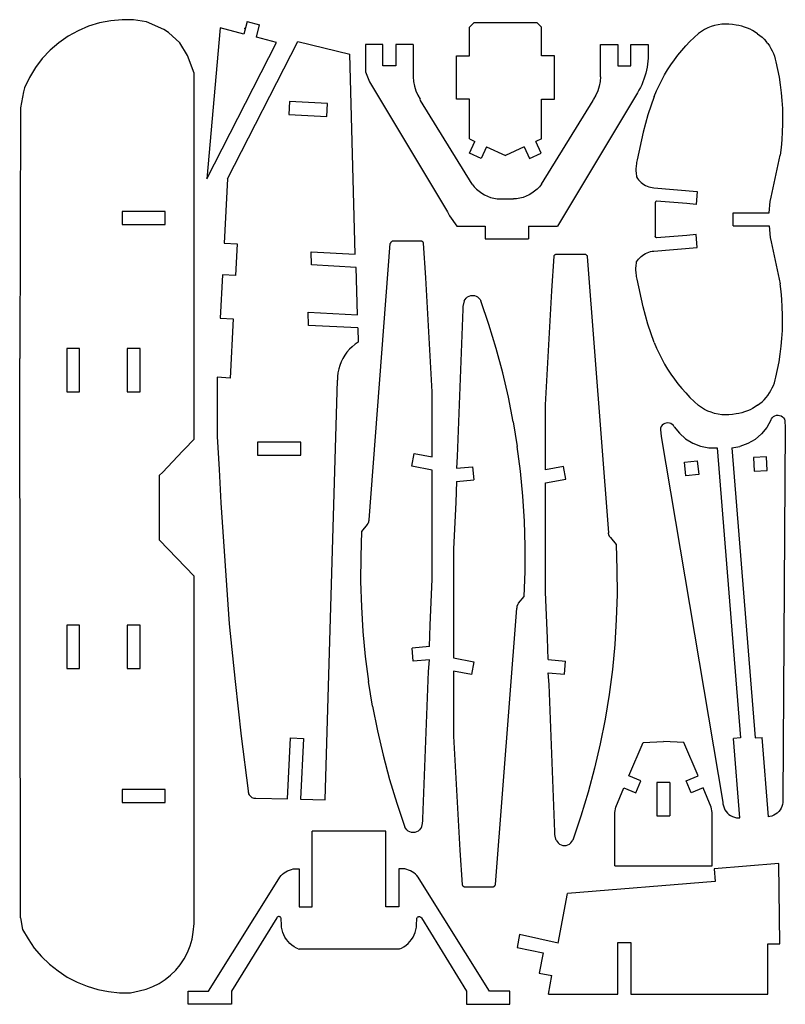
# Model space of a CAD drawing. Extents: x -201 to 201, y -128 to 128.
# Tile 2 of 2: x 2 to 201, y -128 to 128. Entities that reach past the tile are written whole.
import ezdxf

# ---------------------------------------------------------------- set-up
doc = ezdxf.new("R2010")
doc.units = 0
doc.header["$MEASUREMENT"] = 0
doc.layers.get('0').update_dxf_attribs({"linetype": 'CONTINUOUS'})

msp = doc.modelspace()

# ---------------------------------------------------------------- linework, layer by layer
for p, q in [((28.38, 128.08), (25.42, 127.81)), ((31.35, 128.04), (28.38, 128.08)), ((19.67, 126.37), (16.93, 125.21)), ((22.51, 127.24), (19.67, 126.37)), ((25.42, 127.81), (22.51, 127.24)), ((34.71, 127.5), (31.35, 128.04)), ((39.26, 125.49), (34.71, 127.5)), ((53.85, 125.98), (50.44, 86.71)), ((60.08, 124.35), (53.85, 125.98)), ((60.88, 127.63), (60.08, 124.35)), ((60.23, 125.79), (60.11, 125.79)), ((60.88, 127.63), (64.14, 126.77)), ((63.35, 123.49), (64.14, 126.77)), ((118.73, 126.16), (119.85, 127.29)), ((118.73, 118.66), (118.73, 126.16)), ((136.35, 127.29), (119.85, 127.29)), ((137.47, 126.16), (136.35, 127.29)), ((137.47, 118.66), (137.47, 126.16)), ((179.92, 125.52), (179.1, 125.04)), ((180.76, 125.93), (179.92, 125.52)), ((181.64, 126.27), (180.76, 125.93)), ((182.54, 126.55), (181.64, 126.27)), ((183.46, 126.75), (182.54, 126.55)), ((184.39, 126.88), (183.46, 126.75)), ((185.33, 126.94), (184.39, 126.88)), ((186.27, 126.93), (185.33, 126.94)), ((187.2, 126.84), (186.27, 126.93)), ((188.13, 126.68), (187.2, 126.84)), ((188.88, 126.55), (188.13, 126.68)), ((189.62, 126.37), (188.88, 126.55)), ((190.34, 126.15), (189.62, 126.37)), ((191.06, 125.89), (190.34, 126.15)), ((191.75, 125.59), (191.06, 125.89)), ((192.43, 125.24), (191.75, 125.59)), ((14.33, 123.77), (11.89, 122.07)), ((16.93, 125.21), (14.33, 123.77)), ((40.41, 124.75), (39.26, 125.49)), ((43.35, 122.04), (40.41, 124.75)), ((68.58, 122.12), (63.35, 123.49)), ((176.07, 122.37), (177.18, 123.46)), ((177.18, 123.46), (178.33, 124.51)), ((179.1, 125.04), (178.33, 124.51)), ((193.09, 124.86), (192.43, 125.24)), ((193.72, 124.44), (193.09, 124.86)), ((193.72, 124.44), (194.32, 123.99)), ((194.32, 123.99), (194.88, 123.51)), ((194.88, 123.51), (195.41, 122.99)), ((195.41, 122.99), (195.91, 122.43)), ((11.89, 122.07), (9.64, 120.13)), ((45.38, 118.78), (43.35, 122.04)), ((50.44, 86.71), (68.58, 122.12)), ((55.81, 86.71), (74.1, 122.41)), ((74.1, 122.41), (87.64, 119.13)), ((74.1, 122.41), (74.1, 122.41)), ((96.23, 121.66), (91.73, 121.66)), ((91.73, 121.66), (91.73, 114.54)), ((96.23, 116.04), (96.23, 121.66)), ((99.6, 121.66), (99.6, 116.04)), ((104.1, 121.66), (99.6, 121.66)), ((104.1, 121.66), (104.1, 113.2)), ((152.85, 121.66), (157.35, 121.66)), ((152.85, 113.2), (152.85, 121.66)), ((157.35, 121.66), (157.35, 116.04)), ((160.73, 116.04), (160.73, 121.66)), ((160.73, 121.66), (165.23, 121.66)), ((165.23, 121.66), (165.23, 118.1)), ((173.98, 120.08), (175.01, 121.24)), ((175.01, 121.24), (176.07, 122.37)), ((196.38, 121.85), (195.91, 122.43)), ((196.38, 121.85), (196.8, 121.24)), ((196.8, 121.24), (197.19, 120.6)), ((197.19, 120.6), (197.54, 119.94)), ((7.61, 117.96), (5.81, 115.6)), ((9.64, 120.13), (7.61, 117.96)), ((47.1, 114.16), (45.38, 118.78)), ((89.01, 67.06), (87.64, 119.13)), ((115.35, 107.41), (115.35, 118.66)), ((115.35, 118.66), (118.73, 118.66)), ((140.85, 118.66), (137.47, 118.66)), ((140.85, 107.41), (140.85, 118.66)), ((165.23, 118.1), (165.17, 117.3)), ((172.06, 117.63), (173, 118.87)), ((173, 118.87), (173.98, 120.08)), ((197.54, 119.94), (197.84, 119.26)), ((197.84, 119.26), (198.1, 118.56)), ((198.1, 118.56), (198.32, 117.85)), ((198.32, 117.85), (198.49, 117.13)), ((5.81, 115.6), (4.26, 113.06)), ((99.6, 116.04), (96.23, 116.04)), ((157.35, 116.04), (160.73, 116.04)), ((164.96, 115.72), (164.8, 114.94)), ((165.08, 116.51), (164.96, 115.72)), ((165.17, 117.3), (165.08, 116.51)), ((170.32, 115.06), (171.17, 116.36)), ((171.17, 116.36), (172.06, 117.63)), ((198.49, 117.13), (198.93, 115.13)), ((4.26, 113.06), (2.98, 110.38)), ((47.1, 18.91), (47.1, 114.16)), ((91.73, 114.54), (92.78, 111.88)), ((104.1, 113.2), (104.23, 111.97)), ((152.85, 113.2), (152.73, 111.97)), ((164.4, 113.39), (164.15, 112.63)), ((164.62, 114.16), (164.4, 113.39)), ((164.8, 114.94), (164.62, 114.16)), ((168.78, 112.36), (169.53, 113.72)), ((169.53, 113.72), (170.32, 115.06)), ((198.93, 115.13), (199.31, 113.13)), ((199.31, 113.13), (199.62, 111.11)), ((2.98, 110.38), (2.72, 109.32)), ((92.78, 111.88), (113.03, 78.13)), ((104.23, 111.97), (104.47, 110.77)), ((104.47, 110.77), (104.83, 109.59)), ((152.48, 110.77), (152.12, 109.59)), ((152.73, 111.97), (152.48, 110.77)), ((163.22, 110.42), (162.86, 109.71)), ((163.56, 111.14), (163.22, 110.42)), ((163.87, 111.88), (163.56, 111.14)), ((164.15, 112.63), (163.87, 111.88)), ((167.43, 109.56), (168.08, 110.97)), ((168.08, 110.97), (168.78, 112.36)), ((199.62, 111.11), (199.87, 109.08)), ((2.72, 109.32), (1.91, 105.16)), ((104.83, 109.59), (105.31, 108.46)), ((105.31, 108.46), (105.9, 107.38)), ((162.46, 109.02), (141.69, 74.4)), ((151.64, 108.46), (151.05, 107.38)), ((152.12, 109.59), (151.64, 108.46)), ((162.86, 109.71), (162.46, 109.02)), ((166.84, 108.13), (165.15, 103.33)), ((166.84, 108.13), (167.43, 109.56)), ((199.87, 109.08), (200.05, 107.05)), ((1.91, 105.16), (1.73, 39.91)), ((71.9, 106.8), (71.73, 103.43)), ((81.78, 106.28), (71.9, 106.8)), ((81.6, 102.91), (81.78, 106.28)), ((106.05, 107.08), (105.9, 107.38)), ((119.48, 85.29), (106.05, 107.08)), ((118.73, 107.41), (115.35, 107.41)), ((118.73, 97.06), (118.73, 107.41)), ((137.47, 107.41), (140.85, 107.41)), ((137.47, 97.06), (137.47, 107.41)), ((137.48, 85.29), (150.9, 107.08)), ((150.9, 107.08), (151.05, 107.38)), ((200.05, 107.05), (200.17, 105.01)), ((71.73, 103.43), (81.6, 102.91)), ((165.15, 103.33), (163.96, 98.82)), ((200.17, 105.01), (200.23, 102.97)), ((200.23, 102.97), (200.22, 100.93)), ((118.72, 100.46), (118.73, 100.86)), ((118.73, 100.44), (118.72, 100.46)), ((200.22, 100.93), (200.15, 98.89)), ((163.96, 98.82), (162.38, 91.64)), ((200.15, 98.89), (200.02, 96.86)), ((118.73, 97.06), (120.15, 96.42)), ((118.75, 93.35), (120.15, 96.42)), ((123.22, 95.02), (121.82, 91.95)), ((123.22, 95.02), (128.1, 92.79)), ((132.98, 95.02), (128.1, 92.79)), ((132.98, 95.02), (134.38, 91.95)), ((137.47, 97.06), (136.05, 96.42)), ((137.45, 93.35), (136.05, 96.42)), ((199.82, 94.82), (199.55, 92.8)), ((200.02, 96.86), (199.82, 94.82)), ((121.82, 91.95), (118.75, 93.35)), ((134.38, 91.95), (137.45, 93.35)), ((197.23, 81.88), (199.55, 92.8)), ((162.09, 89.79), (162.07, 89.41)), ((162.12, 90.16), (162.09, 89.79)), ((162.17, 90.53), (162.12, 90.16)), ((162.22, 90.91), (162.17, 90.53)), ((162.3, 91.28), (162.22, 90.91)), ((162.38, 91.64), (162.3, 91.28)), ((162.07, 89.41), (162.06, 89.04)), ((162.06, 89.04), (162.07, 88.66)), ((162.07, 88.66), (162.09, 88.28)), ((162.09, 88.28), (162.12, 87.91)), ((162.12, 87.91), (162.17, 87.54)), ((162.17, 87.54), (162.23, 87.16)), ((162.23, 87.16), (162.47, 86.77)), ((55.81, 86.71), (54.93, 69.9)), ((119.48, 85.29), (120.01, 84.62)), ((120.01, 84.62), (120.6, 84)), ((136.94, 84.62), (136.35, 84)), ((137.48, 85.29), (136.94, 84.62)), ((162.47, 86.77), (162.75, 86.4)), ((162.75, 86.4), (163.06, 86.06)), ((163.06, 86.06), (163.39, 85.74)), ((163.39, 85.74), (163.75, 85.45)), ((163.75, 85.45), (164.13, 85.18)), ((164.13, 85.18), (164.53, 84.95)), ((164.53, 84.95), (164.95, 84.76)), ((164.95, 84.76), (165.39, 84.6)), ((165.39, 84.6), (165.83, 84.47)), ((120.6, 84), (121.25, 83.44)), ((121.25, 83.44), (121.94, 82.95)), ((121.94, 82.95), (122.68, 82.51)), ((122.68, 82.51), (123.45, 82.15)), ((123.45, 82.15), (124.25, 81.86)), ((133.5, 82.15), (132.7, 81.86)), ((134.28, 82.51), (133.5, 82.15)), ((135.01, 82.95), (134.28, 82.51)), ((135.71, 83.44), (135.01, 82.95)), ((136.35, 84), (135.71, 83.44)), ((165.83, 84.47), (166.28, 84.38)), ((166.28, 84.38), (166.74, 84.33)), ((166.74, 84.33), (177.98, 83.41)), ((177.98, 83.41), (177.7, 80.04)), ((124.25, 81.86), (125.08, 81.64)), ((125.08, 81.64), (125.92, 81.5)), ((125.92, 81.5), (126.77, 81.43)), ((126.77, 81.43), (130.18, 81.43)), ((131.03, 81.5), (130.18, 81.43)), ((131.87, 81.64), (131.03, 81.5)), ((132.7, 81.86), (131.87, 81.64)), ((167.12, 80.57), (167.1, 80.52)), ((167.1, 80.52), (167.1, 80.47)), ((167.1, 80.47), (167.1, 80.41)), ((167.1, 80.41), (167.1, 71.79)), ((167.13, 80.62), (167.12, 80.57)), ((167.16, 80.67), (167.13, 80.62)), ((167.19, 80.72), (167.16, 80.67)), ((167.22, 80.76), (167.19, 80.72)), ((167.26, 80.79), (167.22, 80.76)), ((167.3, 80.83), (167.26, 80.79)), ((167.35, 80.85), (167.3, 80.83)), ((167.4, 80.87), (167.35, 80.85)), ((167.45, 80.88), (167.4, 80.87)), ((175.34, 80.24), (167.45, 80.88)), ((177.7, 80.04), (175.34, 80.24)), ((196.73, 77.79), (196.97, 80.82)), ((196.97, 80.82), (197.23, 81.88)), ((39.6, 78.16), (28.35, 78.16)), ((28.35, 78.16), (28.35, 74.79)), ((39.6, 74.79), (39.6, 78.16)), ((113.03, 78.13), (113.55, 77.08)), ((113.55, 77.08), (115.49, 74.4)), ((187.35, 74.41), (187.35, 77.79)), ((187.35, 77.79), (196.73, 77.79)), ((28.35, 74.79), (39.6, 74.79)), ((115.49, 74.4), (122.85, 74.4)), ((122.85, 74.4), (122.85, 71.03)), ((134.1, 74.4), (134.1, 71.03)), ((134.1, 74.4), (141.69, 74.4)), ((187.35, 74.41), (196.73, 74.41)), ((196.73, 74.41), (196.97, 71.38)), ((167.1, 71.74), (167.1, 71.79)), ((167.1, 71.68), (167.1, 71.74)), ((175.34, 71.96), (167.45, 71.32)), ((177.7, 72.16), (175.34, 71.96)), ((177.98, 68.79), (177.7, 72.16)), ((54.93, 69.9), (58.3, 69.73)), ((58.3, 69.73), (57.87, 61.49)), ((92.63, -2.07), (98.16, 69.83)), ((98.18, 69.92), (98.16, 69.83)), ((98.22, 70.01), (98.18, 69.92)), ((98.26, 70.09), (98.22, 70.01)), ((98.31, 70.16), (98.26, 70.09)), ((98.37, 70.23), (98.31, 70.16)), ((98.44, 70.3), (98.37, 70.23)), ((98.51, 70.35), (98.44, 70.3)), ((98.59, 70.4), (98.51, 70.35)), ((98.68, 70.44), (98.59, 70.4)), ((98.76, 70.46), (98.68, 70.44)), ((98.85, 70.48), (98.76, 70.46)), ((98.95, 70.49), (98.85, 70.48)), ((106.06, 70.49), (98.95, 70.49)), ((106.15, 70.49), (106.06, 70.49)), ((106.23, 70.47), (106.15, 70.49)), ((106.32, 70.45), (106.23, 70.47)), ((106.4, 70.42), (106.32, 70.45)), ((106.47, 70.38), (106.4, 70.42)), ((106.54, 70.34), (106.47, 70.38)), ((106.61, 70.28), (106.54, 70.34)), ((106.67, 70.22), (106.61, 70.28)), ((106.72, 70.15), (106.67, 70.22)), ((106.76, 70.07), (106.72, 70.15)), ((106.8, 70), (106.76, 70.07)), ((106.82, 69.91), (106.8, 70)), ((107.4, 60.9), (106.82, 69.91)), ((122.85, 71.03), (134.1, 71.03)), ((167.12, 71.63), (167.1, 71.68)), ((167.13, 71.58), (167.12, 71.63)), ((167.16, 71.53), (167.13, 71.58)), ((167.19, 71.49), (167.16, 71.53)), ((167.22, 71.44), (167.19, 71.49)), ((167.26, 71.41), (167.22, 71.44)), ((167.3, 71.38), (167.26, 71.41)), ((167.35, 71.35), (167.3, 71.38)), ((167.4, 71.33), (167.35, 71.35)), ((167.45, 71.32), (167.4, 71.33)), ((196.97, 71.38), (197.23, 70.32)), ((197.23, 70.32), (199.55, 59.4)), ((77.68, 64.26), (77.56, 67.66)), ((77.56, 67.66), (89.01, 67.06)), ((140.76, 66.54), (140.78, 66.62)), ((140.78, 66.62), (140.82, 66.7)), ((140.82, 66.7), (140.86, 66.77)), ((140.86, 66.77), (140.91, 66.84)), ((140.91, 66.84), (140.97, 66.9)), ((140.97, 66.9), (141.03, 66.96)), ((141.03, 66.96), (141.11, 67.01)), ((141.11, 67.01), (141.18, 67.05)), ((141.18, 67.05), (141.26, 67.08)), ((141.26, 67.08), (141.34, 67.1)), ((141.34, 67.1), (141.43, 67.11)), ((141.43, 67.11), (141.52, 67.11)), ((141.52, 67.11), (148.63, 67.11)), ((148.63, 67.11), (148.72, 67.11)), ((148.72, 67.11), (148.81, 67.09)), ((148.81, 67.09), (148.9, 67.06)), ((148.9, 67.06), (148.99, 67.02)), ((148.99, 67.02), (149.07, 66.98)), ((149.07, 66.98), (149.14, 66.92)), ((149.14, 66.92), (149.21, 66.86)), ((149.21, 66.86), (149.27, 66.79)), ((149.27, 66.79), (149.32, 66.71)), ((149.32, 66.71), (149.36, 66.63)), ((149.36, 66.63), (149.39, 66.55)), ((163.39, 66.47), (163.75, 66.76)), ((163.75, 66.76), (164.13, 67.02)), ((164.13, 67.02), (164.53, 67.25)), ((164.53, 67.25), (164.95, 67.44)), ((164.95, 67.44), (165.39, 67.61)), ((165.39, 67.61), (165.83, 67.73)), ((165.83, 67.73), (166.28, 67.82)), ((166.28, 67.82), (166.74, 67.87)), ((166.74, 67.87), (177.98, 68.79)), ((89.23, 63.65), (77.68, 64.26)), ((140.18, 57.53), (140.76, 66.54)), ((149.39, 66.55), (149.42, 66.46)), ((149.42, 66.46), (154.95, -5.44)), ((162.09, 63.92), (162.12, 64.29)), ((162.12, 64.29), (162.17, 64.67)), ((162.17, 64.67), (162.23, 65.04)), ((162.23, 65.04), (162.47, 65.43)), ((162.47, 65.43), (162.75, 65.8)), ((162.75, 65.8), (163.06, 66.15)), ((163.06, 66.15), (163.39, 66.47)), ((54.5, 61.66), (53.91, 50.43)), ((57.87, 61.49), (54.5, 61.66)), ((89.58, 51.28), (89.23, 63.65)), ((162.06, 63.17), (162.07, 63.54)), ((162.07, 62.79), (162.06, 63.17)), ((162.07, 63.54), (162.09, 63.92)), ((162.09, 62.42), (162.07, 62.79)), ((162.12, 62.04), (162.09, 62.42)), ((162.17, 61.67), (162.12, 62.04)), ((162.22, 61.3), (162.17, 61.67)), ((109.07, 31.29), (107.4, 60.9)), ((162.3, 60.93), (162.22, 61.3)), ((162.38, 60.56), (162.3, 60.93)), ((163.96, 53.39), (162.38, 60.56)), ((199.82, 57.38), (199.55, 59.4)), ((138.51, 27.91), (140.18, 57.53)), ((200.02, 55.35), (199.82, 57.38)), ((117.13, 53.87), (117.1, 53.69)), ((117.16, 54.04), (117.13, 53.87)), ((117.2, 54.22), (117.16, 54.04)), ((117.25, 54.4), (117.2, 54.22)), ((117.3, 54.57), (117.25, 54.4)), ((117.35, 54.74), (117.3, 54.57)), ((117.41, 54.91), (117.35, 54.74)), ((117.41, 54.91), (117.63, 55.32)), ((117.63, 55.32), (117.92, 55.67)), ((117.92, 55.67), (118.27, 55.96)), ((118.27, 55.96), (118.68, 56.17)), ((118.68, 56.17), (119.11, 56.31)), ((119.11, 56.31), (119.57, 56.35)), ((119.57, 56.35), (120.02, 56.31)), ((120.02, 56.31), (120.46, 56.17)), ((120.46, 56.17), (120.87, 55.96)), ((120.87, 55.96), (121.22, 55.67)), ((121.22, 55.67), (121.51, 55.32)), ((121.51, 55.32), (121.73, 54.91)), ((123.82, 48.74), (121.73, 54.91)), ((200.15, 53.31), (200.02, 55.35)), ((76.87, 48.56), (76.75, 51.95)), ((76.75, 51.95), (89.58, 51.28)), ((117.03, 52.78), (115.55, 14.42)), ((117.04, 53.15), (117.03, 52.96)), ((117.03, 52.96), (117.03, 52.78)), ((117.06, 53.33), (117.04, 53.15)), ((117.07, 53.51), (117.06, 53.33)), ((117.1, 53.69), (117.07, 53.51)), ((165.15, 48.88), (163.96, 53.39)), ((200.22, 51.27), (200.15, 53.31)), ((200.23, 49.23), (200.22, 51.27)), ((53.91, 50.43), (57.28, 50.25)), ((57.28, 50.25), (56.47, 34.86)), ((125.72, 42.51), (123.82, 48.74)), ((166.84, 44.08), (165.15, 48.88)), ((200.17, 47.19), (200.23, 49.23)), ((89.68, 47.89), (76.87, 48.56)), ((89.68, 47.89), (89.78, 44.18)), ((200.05, 45.15), (200.17, 47.19)), ((88.97, 43.63), (88.21, 43.01)), ((89.78, 44.18), (88.97, 43.63)), ((166.84, 44.08), (167.43, 42.64)), ((199.87, 43.12), (200.05, 45.15)), ((17.33, 42.5), (13.96, 42.5)), ((13.96, 42.5), (13.96, 31.25)), ((17.33, 31.25), (17.33, 42.5)), ((33.08, 42.5), (29.71, 42.5)), ((29.71, 42.5), (29.71, 31.25)), ((33.08, 31.25), (33.08, 42.5)), ((86.86, 41.58), (86.29, 40.79)), ((87.51, 42.33), (86.86, 41.58)), ((88.21, 43.01), (87.51, 42.33)), ((127.4, 36.21), (125.72, 42.51)), ((167.43, 42.64), (168.08, 41.23)), ((168.08, 41.23), (168.78, 39.84)), ((199.31, 39.08), (199.62, 41.09)), ((199.62, 41.09), (199.87, 43.12)), ((1.91, -105.59), (1.73, 39.91)), ((85.35, 39.07), (85, 38.15)), ((85.78, 39.95), (85.35, 39.07)), ((86.29, 40.79), (85.78, 39.95)), ((168.78, 39.84), (169.53, 38.48)), ((169.53, 38.48), (170.32, 37.15)), ((198.93, 37.07), (199.31, 39.08)), ((84.53, 36.24), (84.43, 35.27)), ((84.73, 37.21), (84.53, 36.24)), ((85, 38.15), (84.73, 37.21)), ((128.88, 29.86), (127.4, 36.21)), ((170.32, 37.15), (171.17, 35.84)), ((198.49, 35.08), (198.93, 37.07)), ((56.47, 34.86), (53.1, 35.04)), ((53.1, 35.04), (53.1, 19.66)), ((56.48, 34.86), (56.47, 34.86)), ((81.23, -74.84), (84.41, 34.28)), ((84.43, 35.27), (84.41, 34.28)), ((171.17, 35.84), (172.06, 34.57)), ((172.06, 34.57), (173, 33.33)), ((173, 33.33), (173.98, 32.13)), ((197.84, 32.94), (198.1, 33.64)), ((198.1, 33.64), (198.32, 34.35)), ((198.32, 34.35), (198.49, 35.08)), ((13.96, 31.25), (17.33, 31.25)), ((29.71, 31.25), (33.08, 31.25)), ((109.07, 14.35), (109.07, 31.29)), ((173.98, 32.13), (175.01, 30.96)), ((175.01, 30.96), (176.07, 29.83)), ((196.38, 30.35), (196.8, 30.96)), ((196.8, 30.96), (197.19, 31.6)), ((197.19, 31.6), (197.54, 32.26)), ((197.54, 32.26), (197.84, 32.94)), ((130.14, 23.47), (128.88, 29.86)), ((176.07, 29.83), (177.18, 28.74)), ((177.18, 28.74), (178.33, 27.69)), ((193.72, 27.76), (194.32, 28.21)), ((194.32, 28.21), (194.88, 28.7)), ((194.88, 28.7), (195.41, 29.22)), ((195.41, 29.22), (195.91, 29.77)), ((195.91, 29.77), (196.38, 30.35)), ((138.5, 10.98), (138.51, 27.91)), ((179.1, 27.16), (178.33, 27.69)), ((179.92, 26.68), (179.1, 27.16)), ((180.76, 26.27), (179.92, 26.68)), ((181.64, 25.93), (180.76, 26.27)), ((182.54, 25.66), (181.64, 25.93)), ((183.46, 25.45), (182.54, 25.66)), ((188.88, 25.65), (188.13, 25.52)), ((189.62, 25.83), (188.88, 25.65)), ((190.34, 26.05), (189.62, 25.83)), ((191.06, 26.31), (190.34, 26.05)), ((191.75, 26.62), (191.06, 26.31)), ((192.43, 26.96), (191.75, 26.62)), ((193.09, 27.34), (192.43, 26.96)), ((193.72, 27.76), (193.09, 27.34)), ((130.14, 23.47), (131.19, 17.04)), ((169.95, 23.15), (169.57, 23.03)), ((170.36, 23.19), (169.95, 23.15)), ((170.76, 23.14), (170.36, 23.19)), ((171.15, 23.01), (170.76, 23.14)), ((184.39, 25.32), (183.46, 25.45)), ((185.33, 25.26), (184.39, 25.32)), ((186.27, 25.28), (185.33, 25.26)), ((187.2, 25.36), (186.27, 25.28)), ((188.13, 25.52), (187.2, 25.36)), ((197.14, 23.91), (196.09, 22)), ((197.14, 23.91), (197.32, 24.28)), ((197.32, 24.28), (197.57, 24.6)), ((197.57, 24.6), (197.88, 24.86)), ((197.88, 24.86), (198.24, 25.05)), ((198.24, 25.05), (198.63, 25.16)), ((198.63, 25.16), (199.04, 25.19)), ((199.04, 25.19), (199.44, 25.13)), ((199.44, 25.13), (199.82, 24.99)), ((199.82, 24.99), (200.17, 24.77)), ((200.17, 24.77), (200.46, 24.48)), ((200.46, 24.48), (200.68, 24.14)), ((200.68, 24.14), (200.82, 23.76)), ((200.82, 23.76), (200.93, 21.97)), ((168.5, 21.85), (168.42, 21.45)), ((168.42, 21.45), (168.6, 19.67)), ((168.67, 22.22), (168.5, 21.85)), ((168.91, 22.55), (168.67, 22.22)), ((169.21, 22.82), (168.91, 22.55)), ((169.57, 23.03), (169.21, 22.82)), ((171.5, 22.8), (171.15, 23.01)), ((171.8, 22.53), (171.5, 22.8)), ((172.03, 22.19), (171.8, 22.53)), ((172.03, 22.19), (173.37, 20.47)), ((196.09, 22), (194.72, 20.3)), ((200.93, 21.97), (200.32, -74.57)), ((44.48, 16.29), (47.1, 18.91)), ((53.1, 19.66), (53.65, 11.05)), ((63.6, 18.16), (63.6, 14.79)), ((74.85, 18.16), (63.6, 18.16)), ((74.85, 14.79), (74.85, 18.16)), ((168.6, 19.67), (184.64, -75.53)), ((173.37, 20.47), (175, 19.02)), ((175, 19.02), (176.86, 17.88)), ((193.06, 18.88), (191.18, 17.78)), ((194.72, 20.3), (193.06, 18.88)), ((38.85, 10.29), (44.18, 15.88)), ((44.18, 15.88), (44.48, 16.29)), ((132.03, 10.58), (131.19, 17.04)), ((176.86, 17.88), (178.9, 17.1)), ((178.9, 17.1), (181.04, 16.68)), ((181.04, 16.68), (183.23, 16.66)), ((183.23, 16.66), (189.3, -58.79)), ((186.98, 16.66), (189.13, 17.03)), ((186.98, 16.66), (193.05, -58.79)), ((191.18, 17.78), (189.13, 17.03)), ((63.6, 14.79), (74.85, 14.79)), ((103.75, 11.9), (104.36, 15.22)), ((104.36, 15.22), (109.07, 14.35)), ((115.55, 14.42), (115.35, 11.41)), ((174.68, 12.95), (178.03, 13.3)), ((175.05, 9.41), (174.68, 12.95)), ((178.03, 13.3), (178.4, 9.76)), ((196.01, 14.37), (192.64, 14.18)), ((192.64, 14.18), (192.84, 10.62)), ((196.21, 10.81), (196.01, 14.37)), ((38.1, 9.54), (38.85, 10.29)), ((53.65, 11.05), (54.03, 2.42)), ((109.07, 10.92), (103.75, 11.9)), ((109.07, -17.46), (109.07, 10.92)), ((115.35, 11.41), (119.57, 11.79)), ((119.57, 11.79), (119.85, 8.41)), ((132.65, 4.09), (132.03, 10.58)), ((143.22, 11.84), (138.5, 10.98)), ((143.82, 8.52), (143.22, 11.84)), ((192.84, 10.62), (196.21, 10.81)), ((38.1, -7.34), (38.1, 9.54)), ((115.35, 7.93), (115.18, 2.43)), ((115.35, 7.93), (119.85, 8.41)), ((138.51, 7.55), (143.82, 8.52)), ((178.4, 9.76), (175.05, 9.41)), ((138.51, -20.84), (138.51, 7.55)), ((133.05, -2.42), (132.65, 4.09)), ((54.03, 2.42), (56.27, -29.07)), ((115.18, 2.43), (114.6, -9.59)), ((92.53, -2.61), (92.56, -2.5)), ((92.56, -2.5), (92.59, -2.4)), ((92.59, -2.4), (92.61, -2.29)), ((92.61, -2.29), (92.62, -2.18)), ((92.62, -2.18), (92.63, -2.07)), ((133.24, -8.93), (133.05, -2.42)), ((90.7, -5.09), (90.45, -11.6)), ((92.16, -3.28), (90.7, -5.09)), ((92.16, -3.28), (92.23, -3.2)), ((92.23, -3.2), (92.29, -3.11)), ((92.29, -3.11), (92.35, -3.01)), ((92.35, -3.01), (92.4, -2.92)), ((92.4, -2.92), (92.45, -2.82)), ((92.45, -2.82), (92.5, -2.71)), ((92.5, -2.71), (92.53, -2.61)), ((47.1, -16.71), (38.1, -7.34)), ((154.95, -5.55), (154.95, -5.44)), ((154.97, -5.66), (154.95, -5.55)), ((154.99, -5.77), (154.97, -5.66)), ((155.01, -5.88), (154.99, -5.77)), ((155.04, -5.99), (155.01, -5.88)), ((155.08, -6.09), (155.04, -5.99)), ((155.12, -6.19), (155.08, -6.09)), ((155.17, -6.29), (155.12, -6.19)), ((155.23, -6.39), (155.17, -6.29)), ((155.29, -6.48), (155.23, -6.39)), ((155.35, -6.57), (155.29, -6.48)), ((155.42, -6.66), (155.35, -6.57)), ((155.42, -6.66), (156.88, -8.46)), ((114.6, -9.59), (114.6, -37.97)), ((133.22, -15.45), (133.24, -8.93)), ((156.88, -8.46), (157.12, -14.97)), ((90.45, -11.6), (90.43, -18.12)), ((157.12, -14.97), (157.15, -21.49)), ((47.1, -107.09), (47.1, -16.71)), ((108.5, -29.47), (109.07, -17.46)), ((132.98, -21.96), (133.22, -15.45)), ((90.43, -18.12), (90.62, -24.63)), ((131.51, -23.76), (132.98, -21.96)), ((139.08, -32.85), (138.51, -20.84)), ((157.15, -21.49), (156.96, -28.01)), ((90.62, -24.63), (91.02, -31.13)), ((125.51, -96.88), (131.04, -24.98)), ((131.05, -24.87), (131.04, -24.98)), ((131.06, -24.76), (131.05, -24.87)), ((131.08, -24.65), (131.06, -24.76)), ((131.11, -24.54), (131.08, -24.65)), ((131.14, -24.44), (131.11, -24.54)), ((131.18, -24.33), (131.14, -24.44)), ((131.22, -24.23), (131.18, -24.33)), ((131.27, -24.13), (131.22, -24.23)), ((131.32, -24.03), (131.27, -24.13)), ((131.38, -23.94), (131.32, -24.03)), ((131.44, -23.85), (131.38, -23.94)), ((131.51, -23.76), (131.44, -23.85)), ((156.96, -28.01), (156.55, -34.51)), ((13.96, -29.46), (13.96, -40.71)), ((17.33, -29.46), (13.96, -29.46)), ((17.33, -40.71), (17.33, -29.46)), ((33.08, -29.46), (29.71, -29.46)), ((29.71, -29.46), (29.71, -40.71)), ((33.08, -40.71), (33.08, -29.46)), ((56.27, -29.07), (57.77, -44.07)), ((108.32, -34.97), (108.5, -29.47)), ((91.02, -31.13), (91.64, -37.62)), ((139.25, -38.35), (139.08, -32.85)), ((108.32, -34.97), (103.82, -35.46)), ((104.1, -38.84), (103.82, -35.46)), ((156.55, -34.51), (155.93, -41)), ((91.64, -37.62), (92.48, -44.09)), ((114.6, -37.97), (119.92, -38.94)), ((139.25, -38.35), (143.76, -38.84)), ((13.96, -40.71), (17.33, -40.71)), ((29.71, -40.71), (33.08, -40.71)), ((108.32, -38.46), (104.1, -38.84)), ((108.12, -41.47), (108.32, -38.46)), ((119.92, -38.94), (119.31, -42.26)), ((143.48, -42.21), (143.76, -38.84)), ((106.64, -79.83), (108.12, -41.47)), ((114.6, -41.4), (114.6, -58.34)), ((119.31, -42.26), (114.6, -41.4)), ((139.26, -41.84), (143.48, -42.21)), ((139.45, -44.84), (139.26, -41.84)), ((155.93, -41), (155.1, -47.46)), ((57.77, -44.07), (59.32, -58.36)), ((93.53, -50.52), (92.48, -44.09)), ((140.94, -83.21), (139.45, -44.84)), ((155.1, -47.46), (154.05, -53.89)), ((93.53, -50.52), (94.8, -56.91)), ((154.05, -53.89), (152.78, -60.29)), ((59.32, -58.36), (61.14, -72.57)), ((71.39, -74.63), (72.23, -58.71)), ((72.23, -58.71), (75.6, -58.89)), ((75.6, -58.89), (74.77, -74.7)), ((94.8, -56.91), (96.27, -63.26)), ((114.6, -58.34), (116.28, -87.95)), ((189.3, -58.79), (187.45, -58.94)), ((193.05, -58.79), (194.9, -58.64)), ((196.55, -79.27), (194.9, -58.64)), ((152.78, -60.29), (151.31, -66.63)), ((160.24, -68.67), (163.92, -59.94)), ((163.92, -59.94), (169.24, -59.74)), ((174.57, -59.94), (169.24, -59.74)), ((178.25, -68.67), (174.57, -59.94)), ((189.11, -79.57), (187.45, -58.94)), ((96.27, -63.26), (97.95, -69.55)), ((151.31, -66.63), (149.62, -72.93)), ((163.37, -69.98), (160.24, -68.67)), ((175.12, -69.98), (178.25, -68.67)), ((97.95, -69.55), (99.85, -75.79)), ((162.06, -73.09), (163.37, -69.98)), ((167.48, -70.34), (167.48, -79.01)), ((170.85, -70.34), (167.48, -70.34)), ((170.85, -70.34), (170.85, -79.01)), ((176.43, -73.09), (175.12, -69.98)), ((39.6, -72.21), (28.35, -72.21)), ((28.35, -72.21), (28.35, -75.59)), ((39.6, -75.59), (39.6, -72.21)), ((61.14, -72.57), (61.16, -72.82)), ((61.16, -72.82), (61.22, -73.08)), ((61.22, -73.08), (61.3, -73.32)), ((61.3, -73.32), (61.42, -73.54)), ((61.42, -73.54), (61.57, -73.75)), ((61.57, -73.75), (61.75, -73.94)), ((61.75, -73.94), (61.95, -74.1)), ((61.95, -74.1), (62.17, -74.24)), ((62.17, -74.24), (62.4, -74.34)), ((149.62, -72.93), (147.73, -79.17)), ((156.83, -76.76), (158.93, -71.78)), ((158.93, -71.78), (162.06, -73.09)), ((179.56, -71.78), (176.43, -73.09)), ((181.66, -76.76), (179.56, -71.78)), ((28.35, -75.59), (39.6, -75.59)), ((62.4, -74.34), (62.65, -74.41)), ((62.65, -74.41), (62.91, -74.45)), ((62.91, -74.45), (63.16, -74.45)), ((63.16, -74.45), (71.39, -74.63)), ((74.77, -74.7), (81.23, -74.84)), ((99.85, -75.79), (101.95, -81.96)), ((156.58, -78.15), (156.83, -76.76)), ((181.91, -78.15), (181.66, -76.76)), ((184.64, -75.53), (184.71, -75.96)), ((184.71, -75.96), (184.82, -76.48)), ((184.82, -76.48), (184.99, -76.99)), ((200.06, -76.58), (199.84, -77.07)), ((200.21, -76.07), (200.06, -76.58)), ((200.3, -75.54), (200.21, -76.07)), ((200.32, -75), (200.3, -75.54)), ((200.32, -74.57), (200.32, -75)), ((147.73, -79.17), (145.63, -85.34)), ((156.58, -92.09), (156.58, -78.15)), ((167.48, -79.01), (170.85, -79.01)), ((181.91, -92.09), (181.91, -78.15)), ((184.99, -76.99), (185.22, -77.47)), ((185.22, -77.47), (185.52, -77.92)), ((185.52, -77.92), (185.87, -78.32)), ((185.87, -78.32), (186.26, -78.68)), ((186.26, -78.68), (186.7, -78.99)), ((186.7, -78.99), (187.18, -79.23)), ((187.18, -79.23), (187.68, -79.41)), ((196.92, -79.22), (196.55, -79.27)), ((197.44, -79.09), (196.92, -79.22)), ((197.94, -78.89), (197.44, -79.09)), ((198.4, -78.63), (197.94, -78.89)), ((198.83, -78.31), (198.4, -78.63)), ((199.22, -77.94), (198.83, -78.31)), ((199.56, -77.52), (199.22, -77.94)), ((199.84, -77.07), (199.56, -77.52)), ((102.16, -82.36), (101.95, -81.96)), ((106.26, -81.96), (106.04, -82.36)), ((106.26, -81.96), (106.32, -81.79)), ((106.32, -81.79), (106.37, -81.62)), ((106.37, -81.62), (106.42, -81.44)), ((106.42, -81.44), (106.47, -81.27)), ((106.47, -81.27), (106.51, -81.09)), ((106.51, -81.09), (106.54, -80.91)), ((106.54, -80.91), (106.57, -80.73)), ((106.57, -80.73), (106.6, -80.55)), ((106.6, -80.55), (106.62, -80.37)), ((106.62, -80.37), (106.63, -80.19)), ((106.63, -80.19), (106.64, -80.01)), ((106.64, -80.01), (106.64, -79.83)), ((187.68, -79.41), (188.21, -79.53)), ((188.21, -79.53), (188.74, -79.58)), ((188.74, -79.58), (189.11, -79.57)), ((77.85, -102.71), (77.85, -83.07)), ((96.98, -83.07), (77.85, -83.07)), ((96.98, -102.71), (96.98, -83.07)), ((102.45, -82.72), (102.16, -82.36)), ((102.81, -83.01), (102.45, -82.72)), ((103.21, -83.22), (102.81, -83.01)), ((103.65, -83.35), (103.21, -83.22)), ((104.1, -83.4), (103.65, -83.35)), ((104.56, -83.35), (104.1, -83.4)), ((104.99, -83.22), (104.56, -83.35)), ((105.4, -83.01), (104.99, -83.22)), ((105.75, -82.72), (105.4, -83.01)), ((106.04, -82.36), (105.75, -82.72)), ((140.94, -83.39), (140.94, -83.21)), ((140.95, -83.57), (140.94, -83.39)), ((140.96, -83.75), (140.95, -83.57)), ((140.98, -83.93), (140.96, -83.75)), ((141, -84.11), (140.98, -83.93)), ((141.03, -84.29), (141, -84.11)), ((141.07, -84.47), (141.03, -84.29)), ((141.11, -84.64), (141.07, -84.47)), ((141.15, -84.82), (141.11, -84.64)), ((141.2, -84.99), (141.15, -84.82)), ((141.26, -85.16), (141.2, -84.99)), ((141.32, -85.34), (141.26, -85.16)), ((141.32, -85.34), (141.53, -85.74)), ((141.53, -85.74), (141.83, -86.09)), ((141.83, -86.09), (142.18, -86.38)), ((142.18, -86.38), (142.58, -86.6)), ((142.58, -86.6), (143.02, -86.73)), ((143.02, -86.73), (143.47, -86.77)), ((143.47, -86.77), (143.93, -86.73)), ((143.93, -86.73), (144.37, -86.6)), ((144.37, -86.6), (144.77, -86.38)), ((144.77, -86.38), (145.12, -86.09)), ((145.12, -86.09), (145.41, -85.74)), ((145.41, -85.74), (145.63, -85.34)), ((116.28, -87.95), (116.85, -96.96)), ((156.58, -92.09), (181.91, -92.09)), ((199.26, -91.44), (182.39, -92.81)), ((199.53, -112.34), (199.26, -91.44)), ((69.44, -94.99), (69.77, -94.59)), ((69.77, -94.59), (70.14, -94.22)), ((70.14, -94.22), (70.54, -93.89)), ((70.54, -93.89), (70.97, -93.59)), ((70.97, -93.59), (71.43, -93.34)), ((71.43, -93.34), (71.91, -93.14)), ((71.91, -93.14), (72.41, -92.98)), ((72.41, -92.98), (72.92, -92.87)), ((72.92, -92.87), (73.43, -92.81)), ((73.43, -92.81), (73.96, -92.8)), ((73.96, -92.8), (74.48, -92.84)), ((74.48, -92.84), (74.48, -102.71)), ((100.87, -92.8), (100.35, -92.84)), ((100.35, -92.84), (100.35, -102.71)), ((101.39, -92.81), (100.87, -92.8)), ((101.91, -92.87), (101.39, -92.81)), ((102.42, -92.98), (101.91, -92.87)), ((102.92, -93.14), (102.42, -92.98)), ((103.39, -93.34), (102.92, -93.14)), ((103.85, -93.59), (103.39, -93.34)), ((104.28, -93.89), (103.85, -93.59)), ((104.69, -94.22), (104.28, -93.89)), ((105.05, -94.59), (104.69, -94.22)), ((105.38, -94.99), (105.05, -94.59)), ((182.39, -92.81), (182.66, -96.16)), ((50.85, -124.7), (69.15, -95.42)), ((69.15, -95.42), (69.44, -94.99)), ((105.68, -95.42), (105.38, -94.99)), ((123.98, -124.7), (105.68, -95.42)), ((116.85, -96.96), (116.88, -97.04)), ((116.88, -97.04), (116.91, -97.12)), ((116.91, -97.12), (116.95, -97.2)), ((116.95, -97.2), (117, -97.26)), ((117, -97.26), (117.06, -97.33)), ((117.06, -97.33), (117.13, -97.38)), ((125.23, -97.34), (125.3, -97.28)), ((125.3, -97.28), (125.36, -97.21)), ((125.36, -97.21), (125.41, -97.14)), ((125.41, -97.14), (125.45, -97.05)), ((125.45, -97.05), (125.49, -96.97)), ((125.49, -96.97), (125.51, -96.88)), ((182.66, -96.16), (144.22, -99.27)), ((117.13, -97.38), (117.2, -97.43)), ((117.2, -97.43), (117.28, -97.47)), ((117.28, -97.47), (117.36, -97.5)), ((117.36, -97.5), (117.44, -97.52)), ((117.44, -97.52), (117.52, -97.53)), ((117.52, -97.53), (117.61, -97.53)), ((117.61, -97.53), (124.73, -97.53)), ((124.73, -97.53), (124.82, -97.53)), ((124.82, -97.53), (124.91, -97.51)), ((124.91, -97.51), (125, -97.48)), ((125, -97.48), (125.08, -97.45)), ((125.08, -97.45), (125.16, -97.4)), ((125.16, -97.4), (125.23, -97.34)), ((141.8, -112.13), (144.22, -99.27)), ((74.48, -102.71), (77.85, -102.71)), ((100.35, -102.71), (96.98, -102.71)), ((1.91, -105.59), (2.48, -108.59)), ((46.89, -109.31), (47.1, -107.09)), ((68.59, -105.57), (56.85, -124.7)), ((68.68, -105.45), (68.59, -105.57)), ((68.8, -105.37), (68.68, -105.45)), ((68.93, -105.3), (68.8, -105.37)), ((69.07, -105.27), (68.93, -105.3)), ((69.21, -105.27), (69.07, -105.27)), ((69.35, -105.3), (69.21, -105.27)), ((69.48, -105.36), (69.35, -105.3)), ((69.6, -105.45), (69.48, -105.36)), ((69.69, -105.56), (69.6, -105.45)), ((69.76, -105.69), (69.69, -105.56)), ((69.79, -105.83), (69.76, -105.69)), ((69.8, -105.97), (69.79, -105.83)), ((69.83, -107.33), (69.8, -105.97)), ((69.88, -108.02), (69.83, -107.33)), ((104.95, -108.02), (105, -107.33)), ((105, -107.33), (105.03, -105.97)), ((105.03, -105.83), (105.07, -105.69)), ((105.03, -105.97), (105.03, -105.83)), ((105.07, -105.69), (105.14, -105.56)), ((105.14, -105.56), (105.23, -105.45)), ((105.23, -105.45), (105.34, -105.36)), ((105.34, -105.36), (105.47, -105.3)), ((105.47, -105.3), (105.61, -105.27)), ((105.61, -105.27), (105.76, -105.27)), ((105.76, -105.27), (105.9, -105.3)), ((105.9, -105.3), (106.03, -105.37)), ((106.03, -105.37), (106.14, -105.45)), ((106.14, -105.45), (106.23, -105.57)), ((106.23, -105.57), (117.98, -124.7)), ((2.48, -108.59), (3.89, -111.08)), ((46.57, -111.13), (46.89, -109.31)), ((70, -108.7), (69.88, -108.02)), ((70.18, -109.37), (70, -108.7)), ((70.43, -110.02), (70.18, -109.37)), ((70.75, -110.63), (70.43, -110.02)), ((104.08, -110.63), (104.39, -110.02)), ((104.39, -110.02), (104.64, -109.37)), ((104.64, -109.37), (104.83, -108.7)), ((104.83, -108.7), (104.95, -108.02)), ((131.77, -109.96), (131.15, -113.27)), ((141.8, -112.13), (131.77, -109.96)), ((3.89, -111.08), (5.53, -113.44)), ((46.07, -112.9), (46.57, -111.13)), ((71.12, -111.22), (70.75, -110.63)), ((71.55, -111.76), (71.12, -111.22)), ((72.03, -112.26), (71.55, -111.76)), ((72.56, -112.71), (72.03, -112.26)), ((73.12, -113.1), (72.56, -112.71)), ((101.7, -113.1), (102.27, -112.71)), ((102.27, -112.71), (102.8, -112.26)), ((102.8, -112.26), (103.28, -111.76)), ((103.28, -111.76), (103.71, -111.22)), ((103.71, -111.22), (104.08, -110.63)), ((157.35, -125.46), (157.35, -111.96)), ((157.35, -111.96), (160.73, -111.96)), ((160.73, -111.96), (160.73, -125.46)), ((196.35, -112.34), (199.53, -112.34)), ((196.35, -125.46), (196.35, -112.34)), ((5.53, -113.44), (7.4, -115.62)), ((44.52, -116.25), (45.38, -114.62)), ((45.38, -114.62), (46.07, -112.9)), ((73.73, -113.44), (73.12, -113.1)), ((74.2, -113.64), (73.73, -113.44)), ((74.2, -113.64), (74.47, -113.71)), ((100.36, -113.71), (74.47, -113.71)), ((100.63, -113.64), (100.36, -113.71)), ((100.63, -113.64), (101.1, -113.44)), ((101.1, -113.44), (101.7, -113.1)), ((131.15, -113.27), (137.89, -114.73)), ((137.89, -114.73), (136.9, -119.99)), ((7.4, -115.62), (9.46, -117.62)), ((9.46, -117.62), (11.7, -119.41)), ((42.32, -119.21), (43.5, -117.79)), ((43.5, -117.79), (44.52, -116.25)), ((11.7, -119.41), (14.11, -120.98)), ((41, -120.5), (42.32, -119.21)), ((136.9, -119.99), (140.22, -120.6)), ((14.11, -120.98), (16.65, -122.31)), ((16.65, -122.31), (19.31, -123.4)), ((36.34, -123.45), (37.99, -122.63)), ((37.99, -122.63), (39.55, -121.64)), ((39.55, -121.64), (41, -120.5)), ((139.31, -125.46), (140.22, -120.6)), ((19.31, -123.4), (22.06, -124.22)), ((22.06, -124.22), (24.87, -124.78)), ((24.87, -124.78), (27.73, -125.07)), ((27.73, -125.07), (30.6, -125.09)), ((30.6, -125.09), (32.83, -124.56)), ((32.83, -124.56), (34.61, -124.1)), ((34.61, -124.1), (36.34, -123.45)), ((45.6, -124.7), (50.85, -124.7)), ((45.6, -128.08), (45.6, -124.7)), ((56.85, -124.7), (56.85, -128.08)), ((117.98, -124.7), (117.98, -128.08)), ((129.23, -124.7), (123.98, -124.7)), ((129.23, -128.08), (129.23, -124.7)), ((139.31, -125.46), (157.35, -125.46)), ((160.73, -125.46), (196.35, -125.46)), ((56.85, -128.08), (45.6, -128.08)), ((117.98, -128.08), (129.23, -128.08))]:
    msp.add_line(p, q)

doc.saveas('drawing.dxf')
